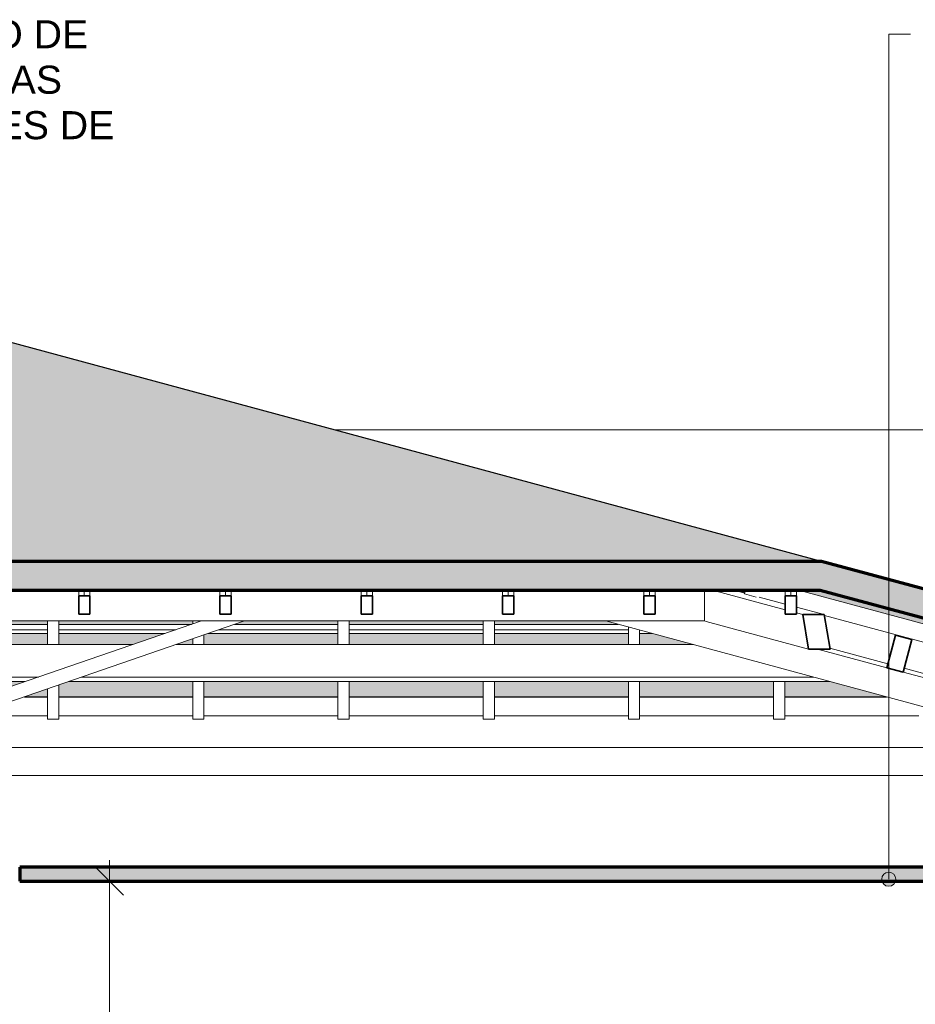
# Model space of a CAD drawing. Header units: millimetres. Extents: x -31894 to 53578, y -2162 to 8674.
# Tile 13 of 31: x -1501 to 1690, y 4233 to 7741. Entities that reach past the tile are written whole.
import ezdxf

# ---------------------------------------------------------------- set-up
doc = ezdxf.new("R2010")
doc.units = ezdxf.units.MM
for name, color, linetype, lineweight in [('A-ANNO-DIMS', 211, 'Continuous', 9), ('A-ANNO-DIMS-50', 211, 'Continuous', 9), ('A-CLNG', 13, 'Continuous', 25), ('A-CLNG-PATT', 13, 'Continuous', 25), ('A-GENM', 13, 'Continuous', 18), ('A-GLAZ-CWMG', 51, 'Continuous', 18), ('A-ROOF', 132, 'Continuous', 25), ('A-ROOF-OTLN', 132, 'Continuous', 18), ('A-ROOF-PATT', 132, 'Continuous', 25), ('A-WALL', 113, 'Continuous', 18), ('G-ANNO-TEXT', 231, 'Continuous', 9)]:
    doc.layers.add(name, color=color, linetype=linetype, lineweight=lineweight)
doc.styles.add('Arial_3', font='arial.ttf', dxfattribs={"height": 100})
doc.dimstyles.new('Diagonal_-_2_0mm_Arial', dxfattribs={"dimscale": 304.8, "dimtxt": 102.02594, "dimasz": 0.328084, "dimexe": 0.246063, "dimexo": 0.0625, "dimgap": 0.024606, "dimtad": 1, "dimlfac": 0.001, "dimrnd": 0.01, "dimzin": 0, "dimdsep": 46, "dimtxsty": 'Arial_3', "dimblk1": 'OBLIQUE', "dimblk2": 'OBLIQUE', "dimsah": 1, "dimcen": 0.09, "dimdle": 0.246063, "dimadec": 0, "dimazin": 0, "dimtfac": 1, "dimtdec": 4, "dimtix": 1, "dimtmove": 0, "dimatfit": 3, "dimfxl": 0.492126, "dimfxlon": 1, "dimtvp": 1, "dimtolj": 1, "dimtzin": 0, "dimarcsym": 2})

# ---------------------------------------------------------------- blocks, each defined once
blk = doc.blocks.new('Rectangular Mullion - 6x12 cm-3934083-CORTE A - MANTER _ CONSTRUIR')
at = {"layer": 'A-GLAZ-CWMG'}
for q in [(938.7, 5708.5), (-28513.7, 5598.7)]:
    blk.add_line((938.7, 5598.7), q, dxfattribs=at)
blk = doc.blocks.new('Rectangular Mullion - 6x12 cm-3934010-CORTE A - MANTER _ CONSTRUIR')
at = {"layer": 'A-GLAZ-CWMG', "lineweight": 35}
for p, q in [((1619.6, 5547.8), (1588.3, 5432)), ((1677.5, 5532.2), (1619.6, 5547.8)), ((1646.2, 5416.3), (1677.5, 5532.2)), ((1588.3, 5432), (1646.2, 5416.3))]:
    blk.add_line(p, q, dxfattribs=at)
blk = doc.blocks.new('Rectangular Mullion - 2x5 cm-4253661-CORTE A - MANTER _ CONSTRUIR')
at = {"layer": 'A-GLAZ-CWMG'}
for p, q in [((-1879.3, 5586.7), (-1402, 5586.7)), ((-1362, 5586.7), (-888.9, 5586.7)), ((-735.3, 5586.7), (-367.3, 5586.7)), ((-327.3, 5586.7), (150.1, 5586.7)), ((190.1, 5586.7), (631.7, 5586.7)), ((-1402, 5567.4), (-1879.3, 5567.4)), ((-1879.3, 5553.9), (-1402, 5553.9)), ((-944.8, 5567.4), (-1362, 5567.4)), ((-1362, 5553.9), (-984, 5553.9)), ((-830.4, 5553.9), (-367.3, 5553.9)), ((-367.3, 5567.4), (-791.3, 5567.4)), ((150.1, 5567.4), (-327.3, 5567.4)), ((-327.3, 5553.9), (150.1, 5553.9)), ((667.5, 5567.4), (190.1, 5567.4)), ((190.1, 5553.9), (667.5, 5553.9)), ((707.5, 5553.9), (752.9, 5553.9))]:
    blk.add_line(p, q, dxfattribs=at)
blk = doc.blocks.new('Rectangular Mullion - 4x6_3-3931017-CORTE A - MANTER _ CONSTRUIR')
at = {"layer": 'A-GLAZ-CWMG'}
for p, q in [((-1291, 5708.5), (-1291, 5687.9)), ((-1271, 5687.9), (-1271, 5708.5)), ((-1251, 5687.9), (-1251, 5708.5))]:
    blk.add_line(p, q, dxfattribs=at)
at = {"layer": 'A-GLAZ-CWMG', "lineweight": 35}
for p, q in [((-1271, 5687.9), (-1291, 5687.9)), ((-1291, 5687.9), (-1291, 5623.4)), ((-1251, 5687.9), (-1271, 5687.9)), ((-1251, 5623.4), (-1251, 5687.9)), ((-1291, 5623.4), (-1251, 5623.4))]:
    blk.add_line(p, q, dxfattribs=at)
blk = doc.blocks.new('Rectangular Mullion - 4x6_3-3931018-CORTE A - MANTER _ CONSTRUIR')
at = {"layer": 'A-GLAZ-CWMG'}
for p, q in [((-787.5, 5708.5), (-787.5, 5687.9)), ((-767.5, 5687.9), (-767.5, 5708.5)), ((-747.5, 5687.9), (-747.5, 5708.5))]:
    blk.add_line(p, q, dxfattribs=at)
at = {"layer": 'A-GLAZ-CWMG', "lineweight": 35}
for p, q in [((-767.5, 5687.9), (-787.5, 5687.9)), ((-787.5, 5687.9), (-787.5, 5623.4)), ((-747.5, 5687.9), (-767.5, 5687.9)), ((-747.5, 5623.4), (-747.5, 5687.9)), ((-787.5, 5623.4), (-747.5, 5623.4))]:
    blk.add_line(p, q, dxfattribs=at)
blk = doc.blocks.new('Rectangular Mullion - 4x6_3-3931019-CORTE A - MANTER _ CONSTRUIR')
at = {"layer": 'A-GLAZ-CWMG'}
for p, q in [((-284.1, 5708.5), (-284.1, 5687.9)), ((-264.1, 5687.9), (-264.1, 5708.5)), ((-244.1, 5687.9), (-244.1, 5708.5))]:
    blk.add_line(p, q, dxfattribs=at)
at = {"layer": 'A-GLAZ-CWMG', "lineweight": 35}
for p, q in [((-264.1, 5687.9), (-284.1, 5687.9)), ((-284.1, 5687.9), (-284.1, 5623.4)), ((-244.1, 5687.9), (-264.1, 5687.9)), ((-244.1, 5623.4), (-244.1, 5687.9)), ((-284.1, 5623.4), (-244.1, 5623.4))]:
    blk.add_line(p, q, dxfattribs=at)
blk = doc.blocks.new('Rectangular Mullion - 4x6_3-3931020-CORTE A - MANTER _ CONSTRUIR')
at = {"layer": 'A-GLAZ-CWMG'}
for p, q in [((219.4, 5708.5), (219.4, 5687.9)), ((239.4, 5687.9), (239.4, 5708.5)), ((259.4, 5687.9), (259.4, 5708.5))]:
    blk.add_line(p, q, dxfattribs=at)
at = {"layer": 'A-GLAZ-CWMG', "lineweight": 35}
for p, q in [((239.4, 5687.9), (219.4, 5687.9)), ((219.4, 5687.9), (219.4, 5623.4)), ((259.4, 5687.9), (239.4, 5687.9)), ((259.4, 5623.4), (259.4, 5687.9)), ((219.4, 5623.4), (259.4, 5623.4))]:
    blk.add_line(p, q, dxfattribs=at)
blk = doc.blocks.new('Rectangular Mullion - 4x6_3-3931021-CORTE A - MANTER _ CONSTRUIR')
at = {"layer": 'A-GLAZ-CWMG'}
for p, q in [((722.9, 5708.5), (722.9, 5687.9)), ((742.9, 5687.9), (742.9, 5708.5)), ((762.9, 5687.9), (762.9, 5708.5))]:
    blk.add_line(p, q, dxfattribs=at)
at = {"layer": 'A-GLAZ-CWMG', "lineweight": 35}
for p, q in [((742.9, 5687.9), (722.9, 5687.9)), ((722.9, 5687.9), (722.9, 5623.4)), ((762.9, 5687.9), (742.9, 5687.9)), ((762.9, 5623.4), (762.9, 5687.9)), ((722.9, 5623.4), (762.9, 5623.4))]:
    blk.add_line(p, q, dxfattribs=at)
blk = doc.blocks.new('Rectangular Mullion - 4x6_3-3925228-CORTE A - MANTER _ CONSTRUIR')
at = {"layer": 'A-GLAZ-CWMG'}
for p, q in [((1226.4, 5708.5), (1226.4, 5687.9)), ((1246.4, 5687.9), (1246.4, 5708.5)), ((1266.4, 5687.9), (1266.4, 5708.5))]:
    blk.add_line(p, q, dxfattribs=at)
at = {"layer": 'A-GLAZ-CWMG', "lineweight": 35}
for p, q in [((1246.4, 5687.9), (1226.4, 5687.9)), ((1226.4, 5687.9), (1226.4, 5623.4)), ((1266.4, 5687.9), (1246.4, 5687.9)), ((1266.4, 5623.4), (1266.4, 5687.9)), ((1226.4, 5623.4), (1266.4, 5623.4))]:
    blk.add_line(p, q, dxfattribs=at)
blk = doc.blocks.new('Rectangular Mullion - 4x6_3-3931023-CORTE A - MANTER _ CONSTRUIR')
at = {"layer": 'A-GLAZ-CWMG'}
for p, q in [((1081.4, 5695.2), (1085, 5708.5)), ((1122.9, 5684), (1081.4, 5695.2)), ((1274, 5708.5), (1758.2, 5577.7)), ((2735.3, 5248.7), (1366.2, 5618.3)), ((1806.5, 5564.7), (2751.7, 5309.5)), ((2751.7, 5309.5), (2735.3, 5248.7))]:
    blk.add_line(p, q, dxfattribs=at)
blk = doc.blocks.new('Rectangular Mullion - 4x6_3-3925257-CORTE A - MANTER _ CONSTRUIR')
at = {"layer": 'A-GLAZ-CWMG'}
for p, q in [((1184.8, 5248.9), (1184.8, 5382.8)), ((1224.8, 5248.9), (1224.8, 5382.8)), ((1224.8, 5248.9), (1184.8, 5248.9))]:
    blk.add_line(p, q, dxfattribs=at)
blk = doc.blocks.new('Rectangular Mullion - 4x6_3-3925258-CORTE A - MANTER _ CONSTRUIR')
at = {"layer": 'A-GLAZ-CWMG'}
for p, q in [((667.5, 5514.5), (667.5, 5577)), ((707.5, 5514.5), (707.5, 5566.2)), ((667.5, 5248.9), (667.5, 5382.8)), ((707.5, 5248.9), (707.5, 5382.8)), ((707.5, 5248.9), (667.5, 5248.9))]:
    blk.add_line(p, q, dxfattribs=at)
blk = doc.blocks.new('Rectangular Mullion - 4x6_3-3931038-CORTE A - MANTER _ CONSTRUIR')
at = {"layer": 'A-GLAZ-CWMG'}
for p, q in [((150.1, 5514.5), (150.1, 5598.7)), ((190.1, 5514.5), (190.1, 5598.7)), ((150.1, 5248.9), (150.1, 5382.8)), ((190.1, 5248.9), (190.1, 5382.8)), ((190.1, 5248.9), (150.1, 5248.9))]:
    blk.add_line(p, q, dxfattribs=at)
blk = doc.blocks.new('Rectangular Mullion - 4x6_3-3931039-CORTE A - MANTER _ CONSTRUIR')
at = {"layer": 'A-GLAZ-CWMG'}
for p, q in [((-367.3, 5514.5), (-367.3, 5598.7)), ((-327.3, 5514.5), (-327.3, 5598.7)), ((-367.3, 5248.9), (-367.3, 5382.8)), ((-327.3, 5248.9), (-327.3, 5382.8)), ((-327.3, 5248.9), (-367.3, 5248.9))]:
    blk.add_line(p, q, dxfattribs=at)
blk = doc.blocks.new('Rectangular Mullion - 4x6_3-3931040-CORTE A - MANTER _ CONSTRUIR')
at = {"layer": 'A-GLAZ-CWMG'}
for p, q in [((-884.6, 5588.1), (-884.6, 5598.7)), ((-844.6, 5514.5), (-844.6, 5549)), ((-884.6, 5514.5), (-884.6, 5535.2)), ((-884.6, 5248.9), (-884.6, 5382.8)), ((-844.6, 5248.9), (-844.6, 5382.8)), ((-844.6, 5248.9), (-884.6, 5248.9))]:
    blk.add_line(p, q, dxfattribs=at)
blk = doc.blocks.new('Rectangular Mullion - 4x6_3-3931041-CORTE A - MANTER _ CONSTRUIR')
at = {"layer": 'A-GLAZ-CWMG'}
for p, q in [((-1402, 5514.5), (-1402, 5598.7)), ((-1362, 5514.5), (-1362, 5598.7)), ((-1362, 5248.9), (-1362, 5370.9)), ((-1402, 5248.9), (-1402, 5357.1)), ((-1362, 5248.9), (-1402, 5248.9))]:
    blk.add_line(p, q, dxfattribs=at)
blk = doc.blocks.new('Rectangular Mullion - 6x12 cm 2-3933775-CORTE A - MANTER _ CONSTRUIR')
at = {"layer": 'A-GLAZ-CWMG'}
for p, q in [((1047.5, 5708.5), (1082.4, 5699)), ((1592, 5445.9), (1385.6, 5501.6)), ((1795.8, 5390.8), (1650, 5430.2))]:
    blk.add_line(p, q, dxfattribs=at)
blk = doc.blocks.new('Rectangular Mullion - 6x12 cm-3933675-CORTE A - MANTER _ CONSTRUIR')
at = {"layer": 'A-GLAZ-CWMG'}
for p, q in [((-1893.8, 5514.5), (-1098.5, 5514.5)), ((-944.9, 5514.5), (899, 5514.5)), ((-1434.1, 5398.9), (-1893.8, 5398.9)), ((-1893.8, 5382.8), (-1481.1, 5382.8)), ((-1327.5, 5382.8), (1386.9, 5382.8)), ((1326.9, 5398.9), (-1280.5, 5398.9))]:
    blk.add_line(p, q, dxfattribs=at)
blk = doc.blocks.new('Rectangular Mullion - 6x12 cm 2-3934093-CORTE A - MANTER _ CONSTRUIR')
at = {"layer": 'A-GLAZ-CWMG'}
blk.add_line((944.2, 5597.2), (938.7, 5598.7), dxfattribs=at)
blk = doc.blocks.new('Rectangular Mullion - 6x12 cm 2-4082034-CORTE A - MANTER _ CONSTRUIR')
at = {"layer": 'A-GLAZ-CWMG'}
for p, q in [((1226.4, 5638.3), (966.7, 5708.5)), ((1082.1, 5697.9), (1043, 5708.5)), ((1226.4, 5658.9), (1133.6, 5684)), ((1365.7, 5621.3), (1266.4, 5648.1)), ((1289.4, 5621.3), (1266.4, 5627.5)), ((1309.8, 5498.5), (944.2, 5597.2))]:
    blk.add_line(p, q, dxfattribs=at)
at = {"layer": 'A-GLAZ-CWMG', "lineweight": 35}
for p, q in [((1365.7, 5621.3), (1289.4, 5621.3)), ((1289.4, 5621.3), (1309.8, 5498.5)), ((1386.1, 5498.5), (1365.7, 5621.3)), ((1309.8, 5498.5), (1386.1, 5498.5))]:
    blk.add_line(p, q, dxfattribs=at)
blk = doc.blocks.new('tesoura1 - tesoura-4027799-CORTE A - MANTER _ CONSTRUIR')
at = {"layer": 'A-GENM'}
for p, q in [((-853.8, 5598.7), (-1893.8, 5240.7)), ((-1893.8, 5187.8), (-700.2, 5598.7)), ((586.9, 5598.7), (2257.2, 5147.8)), ((1588.3, 5432), (1341.7, 5498.5)), ((2578, 5164.7), (1646.2, 5416.3)), ((2257.2, 5147.8), (-6421.1, 5147.8)), ((-6421.1, 5047.8), (2998.9, 5047.8))]:
    blk.add_line(p, q, dxfattribs=at)
blk = doc.blocks.new('DIMBLOCK5-CORTE A - MANTER _ CONSTRUIR')
at = {"layer": 'A-ANNO-DIMS-50'}
for p, q in [((-1180.8, 4746.9), (-1180.8, 955)), ((-1030.8, 4671.9), (-1255.8, 4671.9)), ((-1180.8, 4671.9), (-1030.8, 4671.9)), ((-1030.8, 1030), (-1255.8, 1030)), ((-1180.8, 1030), (-1030.8, 1030))]:
    blk.add_line(p, q, dxfattribs=at)
at = {"layer": 'A-ANNO-DIMS-50', "lineweight": 18}
for p, q in [((-1180.8, 4671.9), (-1230.8, 4721.9)), ((-1180.8, 4671.9), (-1130.8, 4621.9)), ((-1180.8, 1030), (-1230.8, 1080)), ((-1180.8, 1030), (-1130.8, 980))]:
    blk.add_line(p, q, dxfattribs=at)
at = {"layer": 'A-ANNO-DIMS-50', "color": 0, "insert": (-1322.8, 2715.3), "char_height": 100, "width": 325.653, "attachment_point": 1, "rotation": 90, "line_spacing_factor": 0.941778, "style": 'Arial_3'}
blk.add_mtext('3,64', dxfattribs=at)
blk = doc.blocks.new('_Oblique')
at = {"color": 0, "linetype": 'ByBlock', "lineweight": -2}
blk.add_line((-0.5, -0.5), (0.5, 0.5), dxfattribs=at)

msp = doc.modelspace()

# ---------------------------------------------------------------- hatches: boundary and pattern name
at = {"layer": 'A-CLNG-PATT', "lineweight": 18}
msp.add_hatch(color=171, dxfattribs=at).paths.add_polyline_path([(2974.789, 4671.934), (2998.885, 4671.934), (2998.885, 4721.934), (-1501.115, 4721.934), (-1501.115, 4671.934), (2393.648, 4671.934)], flags=0)
at = {"layer": 'A-ROOF-PATT'}
msp.add_hatch(color=254, dxfattribs=at).paths.add_polyline_path([(1355.299, 5810.779), (-1968.026, 6708.077), (-4043.835, 6189.125), (-27444.816, 6189.197), (-28958.488, 5810.779), (650.225, 5810.779)], flags=0)
at = {"layer": 'A-ROOF-PATT', "lineweight": 18}
msp.add_hatch(color=171, dxfattribs=at).paths.add_polyline_path([(-30474.495, 5328.7), (-28955.483, 5708.453), (1350.653, 5708.453), (2757.885, 5328.765), (2783.885, 5425.061), (1355.299, 5810.779), (-28958.488, 5810.779), (-30500.78, 5425.206), (-30476.653, 5328.7)], flags=0)
at = {"layer": 'A-ROOF-PATT'}
h = msp.add_hatch(color=254, dxfattribs=at)
h.paths.add_polyline_path([(2756.861, 5328.765), (2756.861, 5328.777), (1851.671, 5573.178), (1851.671, 5553.919), (1846.349, 5553.919), (2680.252, 5328.765), (2751.692, 5328.765)], flags=0)
h.paths.add_polyline_path([(-2453.219, 5328.765), (-2610.022, 5382.756), (-2914.072, 5382.756), (-2914.072, 5328.765), (-2546.05, 5328.765)], flags=0)
h.paths.add_polyline_path([(-1093.198, 5328.765), (-884.625, 5328.765), (-884.625, 5382.756), (-1327.496, 5382.756), (-1361.987, 5370.88), (-1361.987, 5328.765), (-1238.483, 5328.765)], flags=0)
h.paths.add_polyline_path([(-1819.624, 5328.765), (-1637.876, 5328.765), (-1481.074, 5382.756), (-1879.349, 5382.756), (-1879.349, 5328.765)], flags=0)
h.paths.add_polyline_path([(-844.625, 5328.765), (-367.264, 5328.765), (-367.264, 5382.756), (-844.625, 5382.756)], flags=0)
h.paths.add_polyline_path([(-1484.298, 5328.765), (-1401.987, 5328.765), (-1401.987, 5357.107)], flags=0)
h.paths.add_polyline_path([(-2954.072, 5328.765), (-2954.072, 5382.756), (-3431.433, 5382.756), (-3431.433, 5328.765), (-2981.906, 5328.765)], flags=0)
h.paths.add_polyline_path([(-2043.759, 5328.765), (-2043.759, 5382.756), (-2396.71, 5382.756), (-2396.71, 5362.188), (-2299.642, 5328.765), (-2110.195, 5328.765)], flags=0)
h.paths.add_polyline_path([(-6271.607, 5328.765), (-6227.728, 5328.765), (-6058.241, 5371.137), (-6058.241, 5382.106), (-6266.442, 5330.056)], flags=0)
h.paths.add_polyline_path([(-327.264, 5328.765), (150.098, 5328.765), (150.098, 5382.756), (-327.264, 5382.756)], flags=0)
h.paths.add_polyline_path([(-3471.433, 5328.765), (-3471.433, 5382.756), (-3948.795, 5382.756), (-3948.795, 5328.765), (-3563.047, 5328.765)], flags=0)
h.paths.add_polyline_path([(1586.825, 5328.765), (1386.857, 5382.756), (1224.821, 5382.756), (1224.821, 5328.765), (1521.936, 5328.765)], flags=0)
h.paths.add_polyline_path([(190.098, 5328.765), (667.459, 5328.765), (667.459, 5382.756), (190.098, 5382.756)], flags=0)
h.paths.add_polyline_path([(-3988.795, 5328.765), (-3988.795, 5382.756), (-4466.156, 5382.756), (-4466.156, 5328.765), (-3998.903, 5328.765)], flags=0)
h.paths.add_polyline_path([(-5815.417, 5328.765), (-5540.88, 5328.765), (-5540.88, 5382.756), (-5599.452, 5382.756), (-5764.493, 5341.496)], flags=0)
h.paths.add_polyline_path([(-4506.156, 5328.765), (-4506.156, 5382.756), (-4983.518, 5382.756), (-4983.518, 5328.765), (-4580.044, 5328.765)], flags=0)
h.paths.add_polyline_path([(1184.821, 5328.765), (1184.821, 5382.756), (707.459, 5382.756), (707.459, 5328.765), (1086.081, 5328.765)], flags=0)
h.paths.add_polyline_path([(-5023.518, 5328.765), (-5023.518, 5382.756), (-5500.88, 5382.756), (-5500.88, 5328.765), (-5161.185, 5328.765)], flags=0)
h.paths.add_polyline_path([(-2436.71, 5375.961), (-2436.71, 5382.756), (-2456.444, 5382.756)], flags=0)
h.paths.add_polyline_path([(-6018.241, 5381.137), (-6011.762, 5382.756), (-6018.241, 5382.756)], flags=0)
h.paths.add_polyline_path([(-6527.511, 5465.128), (-6445.128, 5465.128), (-6179.811, 5531.458), (-6184.657, 5550.842), (-6346.806, 5510.304), (-6346.806, 5490.759), (-6424.987, 5490.759), (-6520.041, 5466.996)], flags=0)
h.paths.add_polyline_path([(-1879.349, 5514.49), (-1401.987, 5514.49), (-1401.987, 5553.919), (-1879.349, 5553.919)], flags=0)
h.paths.add_polyline_path([(707.459, 5514.49), (898.955, 5514.49), (752.921, 5553.919), (707.459, 5553.919)], flags=0)
h.paths.add_polyline_path([(667.459, 5514.49), (667.459, 5553.919), (190.098, 5553.919), (190.098, 5514.49), (650.225, 5514.49)], flags=0)
h.paths.add_polyline_path([(-5500.88, 5514.49), (-5484.828, 5514.49), (-5327.111, 5553.919), (-5370.99, 5553.919), (-5500.88, 5521.447)], flags=0)
h.paths.add_polyline_path([(-5072.518, 5514.49), (-5023.518, 5514.49), (-5023.518, 5526.74)], flags=0)
h.paths.add_polyline_path([(-4983.518, 5514.49), (-4506.156, 5514.49), (-4506.156, 5553.919), (-4914.801, 5553.919), (-4983.518, 5536.74)], flags=0)
h.paths.add_polyline_path([(-2043.759, 5514.49), (-2043.759, 5553.919), (-2396.71, 5553.919), (-2396.71, 5514.49), (-2255.48, 5514.49)], flags=0)
h.paths.add_polyline_path([(-4466.156, 5514.49), (-3988.795, 5514.49), (-3988.795, 5553.919), (-4466.156, 5553.919)], flags=0)
h.paths.add_polyline_path([(150.098, 5514.49), (150.098, 5553.919), (-327.264, 5553.919), (-327.264, 5514.49), (69.084, 5514.49)], flags=0)
h.paths.add_polyline_path([(-2436.71, 5514.49), (-2436.71, 5553.919), (-2914.072, 5553.919), (-2914.072, 5540.33), (-2839.026, 5514.49), (-2546.05, 5514.49)], flags=0)
h.paths.add_polyline_path([(-3948.795, 5514.49), (-3471.433, 5514.49), (-3471.433, 5553.919), (-3948.795, 5553.919)], flags=0)
h.paths.add_polyline_path([(-1361.987, 5514.49), (-1098.492, 5514.49), (-983.981, 5553.919), (-1361.987, 5553.919)], flags=0)
h.paths.add_polyline_path([(-944.914, 5514.49), (-884.625, 5514.49), (-884.625, 5535.249)], flags=0)
h.paths.add_polyline_path([(-3431.433, 5514.49), (-2992.603, 5514.49), (-3107.114, 5553.919), (-3431.433, 5553.919)], flags=0)
h.paths.add_polyline_path([(-367.264, 5514.49), (-367.264, 5553.919), (-830.404, 5553.919), (-844.625, 5549.022), (-844.625, 5514.49), (-512.057, 5514.49)], flags=0)
h.paths.add_polyline_path([(-6131.304, 5543.584), (-6094.392, 5552.812), (-6094.392, 5553.919), (-6095.311, 5553.919), (-6095.311, 5573.178), (-6136.15, 5562.968), (-6133.888, 5553.919)], flags=0)
h.paths.add_polyline_path([(-4466.156, 5586.66), (-3988.795, 5586.66), (-3988.795, 5598.743), (-4466.156, 5598.743)], flags=0)
h.paths.add_polyline_path([(-6041.385, 5586.66), (-5959.002, 5586.66), (-5947.406, 5589.559), (-6029.788, 5589.559), (-6035.013, 5588.253)], flags=0)
h.paths.add_polyline_path([(150.098, 5586.66), (150.098, 5598.743), (-327.264, 5598.743), (-327.264, 5586.66), (69.084, 5586.66)], flags=0)
h.paths.add_polyline_path([(-4506.156, 5586.66), (-4506.156, 5598.743), (-4735.503, 5598.743), (-4783.838, 5586.66), (-4580.044, 5586.66)], flags=0)
h.paths.add_polyline_path([(-2546.05, 5586.66), (-2436.71, 5586.66), (-2436.71, 5598.743), (-2914.072, 5598.743), (-2914.072, 5586.66), (-2836.621, 5586.66)], flags=0)
h.paths.add_polyline_path([(1742.182, 5586.66), (1760.663, 5586.66), (1763.454, 5596.997), (1350.653, 5708.453), (1274.92, 5708.205), (1716.786, 5588.901), (1742.182, 5588.901)], flags=0)
h.paths.add_polyline_path([(190.098, 5586.66), (631.659, 5586.66), (586.905, 5598.743), (190.098, 5598.743)], flags=0)
h.paths.add_polyline_path([(-2396.71, 5586.66), (-2043.759, 5586.66), (-2043.759, 5598.743), (-2396.71, 5598.743)], flags=0)
h.paths.add_polyline_path([(-1401.987, 5586.66), (-1401.987, 5598.743), (-1879.349, 5598.743), (-1879.349, 5586.66), (-1674.339, 5586.66)], flags=0)
h.paths.add_polyline_path([(-367.264, 5586.66), (-367.264, 5598.743), (-700.224, 5598.743), (-735.317, 5586.66), (-512.057, 5586.66)], flags=0)
h.paths.add_polyline_path([(-1361.987, 5586.66), (-888.895, 5586.66), (-884.625, 5588.13), (-884.625, 5598.743), (-1361.987, 5598.743)], flags=0)
h.paths.add_polyline_path([(-3708.332, 5586.66), (-3471.433, 5586.66), (-3471.433, 5598.743), (-3948.795, 5598.743), (-3948.795, 5586.66)], flags=0)
h.paths.add_polyline_path([(-3431.433, 5586.66), (-3202.2, 5586.66), (-3237.294, 5598.743), (-3431.433, 5598.743)], flags=0)
h.paths.add_polyline_path([(-3048.623, 5586.66), (-2954.072, 5586.66), (-2954.072, 5598.743), (-3083.716, 5598.743)], flags=0)
h.paths.add_polyline_path([(-5202.988, 5586.66), (-5196.148, 5586.66), (-5147.814, 5598.743), (-5202.988, 5598.743), (-5202.988, 5595.92), (-5240.027, 5586.66)], flags=0)
h.paths.add_polyline_path([(1082.417, 5699.025), (1084.963, 5708.453), (1047.498, 5708.453), (1081.385, 5699.303)], flags=0)
at = {"layer": 'G-ANNO-TEXT'}
h = msp.add_hatch(color=250, dxfattribs=at)
edge = h.paths.add_edge_path(flags=0)
edge.add_arc((1595.075, 4678.517), 25, 0, 360)

# ---------------------------------------------------------------- linework, layer by layer
at = {"layer": 'A-CLNG', "color": 7, "lineweight": 70}
for p, q in [((2998.885, 4721.934), (-1501.115, 4721.934)), ((-1501.115, 4721.934), (-1501.115, 4671.934)), ((-1501.115, 4671.934), (2998.885, 4671.934))]:
    msp.add_line(p, q, dxfattribs=at)
at = {"layer": 'A-ROOF', "color": 5}
for p, q in [((1355.299, 5810.779), (-1968.026, 6708.077)), ((-1484.298, 5328.765), (-1401.987, 5328.765)), ((-1361.987, 5328.765), (-884.625, 5328.765)), ((-844.625, 5328.765), (-367.264, 5328.765)), ((-327.264, 5328.765), (150.098, 5328.765)), ((190.098, 5328.765), (667.459, 5328.765)), ((707.459, 5328.765), (1184.821, 5328.765)), ((1224.821, 5328.765), (1586.825, 5328.765))]:
    msp.add_line(p, q, dxfattribs=at)
at = {"layer": 'A-ROOF', "color": 7, "lineweight": 70}
for p, q in [((1355.299, 5810.779), (-28958.488, 5810.779)), ((2783.885, 5425.061), (1355.299, 5810.779)), ((-28955.483, 5708.453), (1350.653, 5708.453)), ((1350.653, 5708.453), (2756.905, 5328.765))]:
    msp.add_line(p, q, dxfattribs=at)
at = {"layer": 'A-ROOF-OTLN'}
for p, q in [((-1681.204, 5260.965), (-1401.987, 5260.965)), ((-1361.987, 5260.965), (-884.625, 5260.965)), ((-844.625, 5260.965), (-367.264, 5260.965)), ((-327.264, 5260.965), (150.098, 5260.965)), ((190.098, 5260.965), (667.459, 5260.965)), ((707.459, 5260.965), (1184.821, 5260.965)), ((1224.821, 5260.965), (1702.182, 5260.965))]:
    msp.add_line(p, q, dxfattribs=at)
at = {"layer": 'A-WALL'}
msp.add_line((3093.759, 6279.4), (-380.332, 6279.4), dxfattribs=at)
at = {"layer": 'G-ANNO-TEXT', "color": 250}
for p, q in [((1595.075, 7689.433), (1672.237, 7689.433)), ((1595.075, 4678.517), (1595.075, 7689.433))]:
    msp.add_line(p, q, dxfattribs=at)
msp.add_circle((1595.075, 4678.517), 25, dxfattribs=at)

# ---------------------------------------------------------------- block references
at = {"layer": 'A-GENM'}
msp.add_blockref('tesoura1 - tesoura-4027799-CORTE A - MANTER _ CONSTRUIR', (0, 0), dxfattribs=at)
at = {"layer": 'A-GLAZ-CWMG'}
for name in ['Rectangular Mullion - 6x12 cm-3934083-CORTE A - MANTER _ CONSTRUIR', 'Rectangular Mullion - 4x6_3-3931017-CORTE A - MANTER _ CONSTRUIR', 'Rectangular Mullion - 4x6_3-3931018-CORTE A - MANTER _ CONSTRUIR', 'Rectangular Mullion - 4x6_3-3931019-CORTE A - MANTER _ CONSTRUIR', 'Rectangular Mullion - 4x6_3-3931020-CORTE A - MANTER _ CONSTRUIR', 'Rectangular Mullion - 4x6_3-3931021-CORTE A - MANTER _ CONSTRUIR', 'Rectangular Mullion - 6x12 cm 2-4082034-CORTE A - MANTER _ CONSTRUIR', 'Rectangular Mullion - 6x12 cm 2-3933775-CORTE A - MANTER _ CONSTRUIR', 'Rectangular Mullion - 4x6_3-3931023-CORTE A - MANTER _ CONSTRUIR', 'Rectangular Mullion - 4x6_3-3925228-CORTE A - MANTER _ CONSTRUIR', 'Rectangular Mullion - 2x5 cm-4253661-CORTE A - MANTER _ CONSTRUIR', 'Rectangular Mullion - 4x6_3-3931041-CORTE A - MANTER _ CONSTRUIR', 'Rectangular Mullion - 4x6_3-3931040-CORTE A - MANTER _ CONSTRUIR', 'Rectangular Mullion - 4x6_3-3931039-CORTE A - MANTER _ CONSTRUIR', 'Rectangular Mullion - 4x6_3-3931038-CORTE A - MANTER _ CONSTRUIR', 'Rectangular Mullion - 6x12 cm 2-3934093-CORTE A - MANTER _ CONSTRUIR', 'Rectangular Mullion - 4x6_3-3925258-CORTE A - MANTER _ CONSTRUIR', 'Rectangular Mullion - 6x12 cm-3934010-CORTE A - MANTER _ CONSTRUIR', 'Rectangular Mullion - 6x12 cm-3933675-CORTE A - MANTER _ CONSTRUIR', 'Rectangular Mullion - 4x6_3-3925257-CORTE A - MANTER _ CONSTRUIR']:
    msp.add_blockref(name, (0, 0), dxfattribs=at)

# ---------------------------------------------------------------- texts
at = {"layer": 'G-ANNO-TEXT', "color": 7, "char_height": 100, "attachment_point": 1, "style": 'Arial_3'}
for s, insert, width in [('RESTAURO DE ', (-2266.163, 7739.433), 1294.72531), ('ESQUADRIAS ', (-2266.163, 7577.376), 1182.48906), ('EXISTENTES DE ', (-2266.163, 7415.318), 1414.97844)]:
    msp.add_mtext(s, dxfattribs=dict(at, insert=insert, width=width))

# ---------------------------------------------------------------- dimensions: what is measured, and where the dimension line sits
at = {"layer": 'A-ANNO-DIMS'}
dim = msp.add_linear_dim(base=(-1180.785, 1030), p1=(-1030.785, 4671.934), p2=(-1030.785, 1030), angle=90, dimstyle='Diagonal_-_2_0mm_Arial', override={"dimpost": '<>', "dimfxl": 3641.933839}, dxfattribs=at)
dim.commit()
dim.dimension.update_dxf_attribs({"geometry": 'DIMBLOCK5-CORTE A - MANTER _ CONSTRUIR', "text_midpoint": (-1239.376, 2850.967)})

doc.saveas('drawing.dxf')
